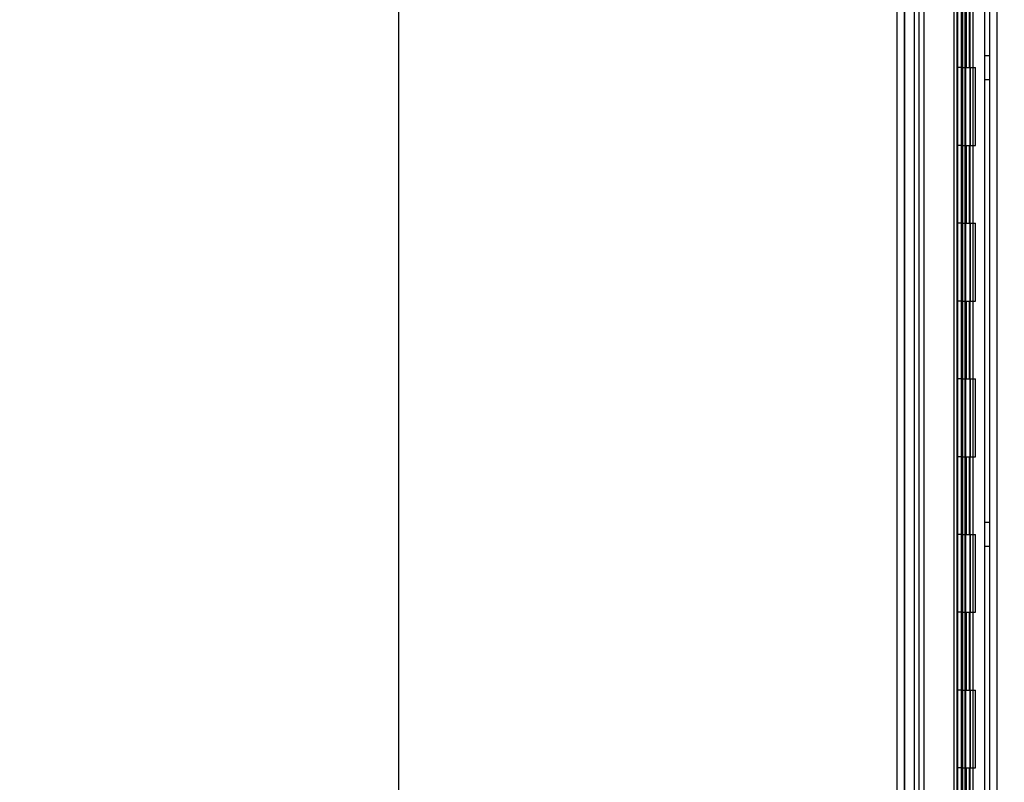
# Model space of a CAD drawing. Header units: inches. Extents: x 1 to 299, y -2 to 199.
# Tile 52 of 65: x 124 to 137, y 76 to 86. Entities that reach past the tile are written whole.
import ezdxf
from ezdxf.enums import TextEntityAlignment as Align
from ezdxf.lldxf.tags import DXFTag

# ---------------------------------------------------------------- set-up
doc = ezdxf.new("R2010")
doc.units = ezdxf.units.IN
doc.header["$MEASUREMENT"] = 0
for name, color, linetype in [('COM53955-3', 7, 'Continuous'), ('COM54746-60', 7, 'Continuous'), ('COM70220', 7, 'Continuous'), ('COM71176-1', 7, 'Continuous'), ('Default', 7, 'Continuous')]:
    doc.layers.add(name, color=color, linetype=linetype)
doc.styles.add('SEACAD_Times_New_Roman', font='times.ttf')
tags = doc.linetypes.add('HIDDEN2', pattern=[0.1875, 0.125, -0.0625]).pattern_tags.tags
tags[6:7] = [DXFTag(74, 4), DXFTag(75, 0), DXFTag(340, '0'), DXFTag(46, 0.0), DXFTag(50, 0.0), DXFTag(44, 0.0), DXFTag(45, 0.0)]
tags[4:5] = [DXFTag(74, 4), DXFTag(75, 0), DXFTag(340, '0'), DXFTag(46, 0.0), DXFTag(50, 0.0), DXFTag(44, 0.0), DXFTag(45, 0.0)]
doc.dimstyles.new('HAMMOND_(STH_-_300x200)', dxfattribs={"dimtxt": 1.5, "dimasz": 1.875, "dimexe": 0.75, "dimexo": 0.75, "dimgap": 0.375, "dimtad": 0, "dimtih": 1, "dimtoh": 1, "dimzin": 0, "dimdsep": 46, "dimtxsty": 'SEACAD_Times_New_Roman', "dimblk1": '_SE_FILLED', "dimblk2": '_SE_FILLED', "dimsah": 1, "dimcen": 0.75, "dimadec": 0, "dimazin": 0, "dimtfac": 0.8, "dimtofl": 0, "dimtmove": 1, "dimatfit": 3, "dimfxl": 1, "dimtolj": 1, "dimtzin": 0, "dimarcsym": 0})

# ---------------------------------------------------------------- blocks, each defined once
blk = doc.blocks.new('SE4')
at = {"layer": 'COM53955-3', "color": 7, "linetype": 'HIDDEN2'}
for p, q in [((135.249, 69.091), (135.249, 131.337)), ((135.924, 130.855), (135.924, 69.355)), ((135.934, 70.059), (135.934, 102.651))]:
    blk.add_line(p, q, dxfattribs=at)
at = {"layer": 'COM53955-3', "color": 7, "linetype": 'Continuous'}
for p, q in [((135.154, 69.091), (135.154, 103.413)), ((135.883, 99.522), (135.883, 72.051)), ((135.975, 99.522), (135.975, 72.051)), ((136.029, 72.051), (136.029, 99.522))]:
    blk.add_line(p, q, dxfattribs=at)
at = {"layer": 'COM54746-60', "color": 7, "linetype": 'HIDDEN2'}
for p, q in [((135.993, 130.223), (135.993, 70.214)), ((136.093, 70.214), (136.093, 130.223)), ((135.438, 70.214), (135.438, 130.214)), ((135.926, 70.214), (135.926, 130.214)), ((135.988, 70.214), (135.988, 130.214)), ((136.279, 70.214), (136.279, 130.214)), ((136.043, 85.214), (136.043, 86.214)), ((136.084, 85.214), (136.084, 86.214)), ((136.129, 85.214), (136.129, 86.214)), ((136.341, 85.366), (136.279, 85.366)), ((135.988, 85.214), (135.926, 85.214)), ((135.988, 85.214), (136.043, 85.214)), ((136.032, 85.214), (136.16, 85.214)), ((136.032, 84.214), (136.032, 85.214)), ((136.038, 84.214), (136.038, 85.214)), ((136.098, 84.214), (136.098, 85.214)), ((136.129, 84.214), (136.129, 85.214)), ((136.155, 85.214), (136.155, 84.214)), ((136.155, 85.214), (136.16, 85.214)), ((136.16, 84.214), (136.16, 85.214)), ((136.16, 84.214), (136.16, 85.214)), ((136.279, 85.062), (136.341, 85.062)), ((135.988, 84.214), (135.926, 84.214)), ((135.988, 84.214), (136.043, 84.214)), ((136.032, 84.214), (136.16, 84.214)), ((136.043, 83.214), (136.043, 84.214)), ((136.084, 83.214), (136.084, 84.214)), ((136.129, 83.214), (136.129, 84.214)), ((136.155, 84.214), (136.16, 84.214)), ((135.988, 83.214), (135.926, 83.214)), ((135.988, 83.214), (136.043, 83.214)), ((136.032, 83.214), (136.16, 83.214)), ((136.032, 82.214), (136.032, 83.214)), ((136.038, 82.214), (136.038, 83.214)), ((136.098, 82.214), (136.098, 83.214)), ((136.129, 82.214), (136.129, 83.214)), ((136.155, 83.214), (136.155, 82.214)), ((136.155, 83.214), (136.16, 83.214)), ((136.16, 82.214), (136.16, 83.214)), ((136.16, 82.214), (136.16, 83.214)), ((135.988, 82.214), (135.926, 82.214)), ((135.988, 82.214), (136.043, 82.214)), ((136.032, 82.214), (136.16, 82.214)), ((136.043, 81.214), (136.043, 82.214)), ((136.084, 81.214), (136.084, 82.214)), ((136.129, 81.214), (136.129, 82.214)), ((136.155, 82.214), (136.16, 82.214)), ((135.988, 81.214), (135.926, 81.214)), ((135.988, 81.214), (136.043, 81.214)), ((136.032, 81.214), (136.16, 81.214)), ((136.032, 80.214), (136.032, 81.214)), ((136.038, 80.214), (136.038, 81.214)), ((136.098, 80.214), (136.098, 81.214)), ((136.129, 80.214), (136.129, 81.214)), ((136.155, 81.214), (136.155, 80.214)), ((136.155, 81.214), (136.16, 81.214)), ((136.16, 80.214), (136.16, 81.214)), ((136.16, 80.214), (136.16, 81.214)), ((135.988, 80.214), (135.926, 80.214)), ((135.988, 80.214), (136.043, 80.214)), ((136.032, 80.214), (136.16, 80.214)), ((136.043, 79.214), (136.043, 80.214)), ((136.084, 79.214), (136.084, 80.214)), ((136.129, 79.214), (136.129, 80.214)), ((136.155, 80.214), (136.16, 80.214)), ((136.341, 79.366), (136.279, 79.366)), ((135.988, 79.214), (135.926, 79.214)), ((135.988, 79.214), (136.043, 79.214)), ((136.032, 79.214), (136.16, 79.214)), ((136.032, 78.214), (136.032, 79.214)), ((136.038, 78.214), (136.038, 79.214)), ((136.098, 78.214), (136.098, 79.214)), ((136.129, 78.214), (136.129, 79.214)), ((136.155, 79.214), (136.155, 78.214)), ((136.155, 79.214), (136.16, 79.214)), ((136.16, 78.214), (136.16, 79.214)), ((136.16, 78.214), (136.16, 79.214)), ((136.279, 79.062), (136.341, 79.062)), ((135.988, 78.214), (135.926, 78.214)), ((135.988, 78.214), (136.043, 78.214)), ((136.032, 78.214), (136.16, 78.214)), ((136.043, 77.214), (136.043, 78.214)), ((136.084, 77.214), (136.084, 78.214)), ((136.129, 77.214), (136.129, 78.214)), ((136.155, 78.214), (136.16, 78.214)), ((135.988, 77.214), (135.926, 77.214)), ((135.988, 77.214), (136.043, 77.214)), ((136.032, 77.214), (136.16, 77.214)), ((136.032, 76.214), (136.032, 77.214)), ((136.038, 76.214), (136.038, 77.214)), ((136.098, 76.214), (136.098, 77.214)), ((136.129, 76.214), (136.129, 77.214)), ((136.155, 77.214), (136.155, 76.214)), ((136.155, 77.214), (136.16, 77.214)), ((136.16, 76.214), (136.16, 77.214)), ((136.16, 76.214), (136.16, 77.214)), ((135.988, 76.214), (135.926, 76.214)), ((135.988, 76.214), (136.043, 76.214)), ((136.032, 76.214), (136.16, 76.214)), ((136.043, 75.214), (136.043, 76.214)), ((136.084, 75.214), (136.084, 76.214)), ((136.129, 75.214), (136.129, 76.214)), ((136.155, 76.214), (136.16, 76.214))]:
    blk.add_line(p, q, dxfattribs=at)
at = {"layer": 'COM70220', "color": 7, "linetype": 'HIDDEN2'}
for p, q in [((135.25, 69.687), (135.25, 130.742)), ((135.251, 69.687), (135.251, 130.742)), ((135.253, 69.687), (135.253, 130.742)), ((135.499, 69.687), (135.499, 130.742))]:
    blk.add_line(p, q, dxfattribs=at)
at = {"layer": 'COM71176-1', "color": 7, "linetype": 'HIDDEN2'}
for p, q in [((135.374, 130.76), (135.374, 69.45)), ((136.436, 130.76), (136.436, 69.45))]:
    blk.add_line(p, q, dxfattribs=at)
at = {"layer": 'COM71176-1', "color": 7, "linetype": 'Continuous'}
blk.add_line((136.341, 130.76), (136.341, 69.45), dxfattribs=at)
blk = doc.blocks.new('DMBLK2874')
at = {"layer": 'Default', "linetype": 'Continuous'}
for points in [[(128.433, 128.885), (129.058, 128.885), (128.746, 130.76)], [(128.433, 70.885), (128.746, 69.01), (129.058, 70.885)]]:
    blk.add_hatch(color=7, dxfattribs=at).paths.add_polyline_path(points)
at = {"layer": 'Default', "color": 7, "linetype": 'Continuous'}
for p, q in [((135.781, 130.76), (127.996, 130.76)), ((128.746, 130.76), (128.746, 101.16)), ((128.746, 94.11), (128.746, 69.01)), ((135.781, 69.01), (127.996, 69.01))]:
    blk.add_line(p, q, dxfattribs=at)
at = {"layer": 'Default', "color": 7, "linetype": 'Continuous', "style": 'SEACAD_Times_New_Roman'}
for s, p in [('61.75', (126.187, 100.635)), ('DOOR', (125.6, 98.385)), ('OPENING', (123.876, 96.135))]:
    blk.add_text(s, height=1.5, dxfattribs=at).set_placement(p, align=Align.TOP_LEFT)
blk = doc.blocks.new('_SE_FILLED')
at = {"color": 0}
blk.add_line((0, 0), (-1, 0), dxfattribs=at)
blk.add_solid([(0, 0), (-1, -0.1665), (-1, 0.1665), (0, 0)], dxfattribs=at)

msp = doc.modelspace()

# ---------------------------------------------------------------- block references
at = {"layer": 'Default'}
msp.add_blockref('SE4', (0, 0), dxfattribs=at)

# ---------------------------------------------------------------- dimensions: what is measured, and where the dimension line sits
at = {"layer": 'Default', "color": 7, "linetype": 'Continuous'}
dim = msp.add_linear_dim(base=(128.746, 130.76), p1=(136.531, 130.76), p2=(136.531, 69.01), angle=270, text='\\A1;<>\\PDOOR\\XOPENING', dimstyle='HAMMOND_(STH_-_300x200)', override={"dimtmove": 0}, dxfattribs=at)
dim.commit()
dim.dimension.update_dxf_attribs({"geometry": 'DMBLK2874', "text_midpoint": (128.746, 99.885), "dimtype": 161})

doc.saveas('drawing.dxf')
